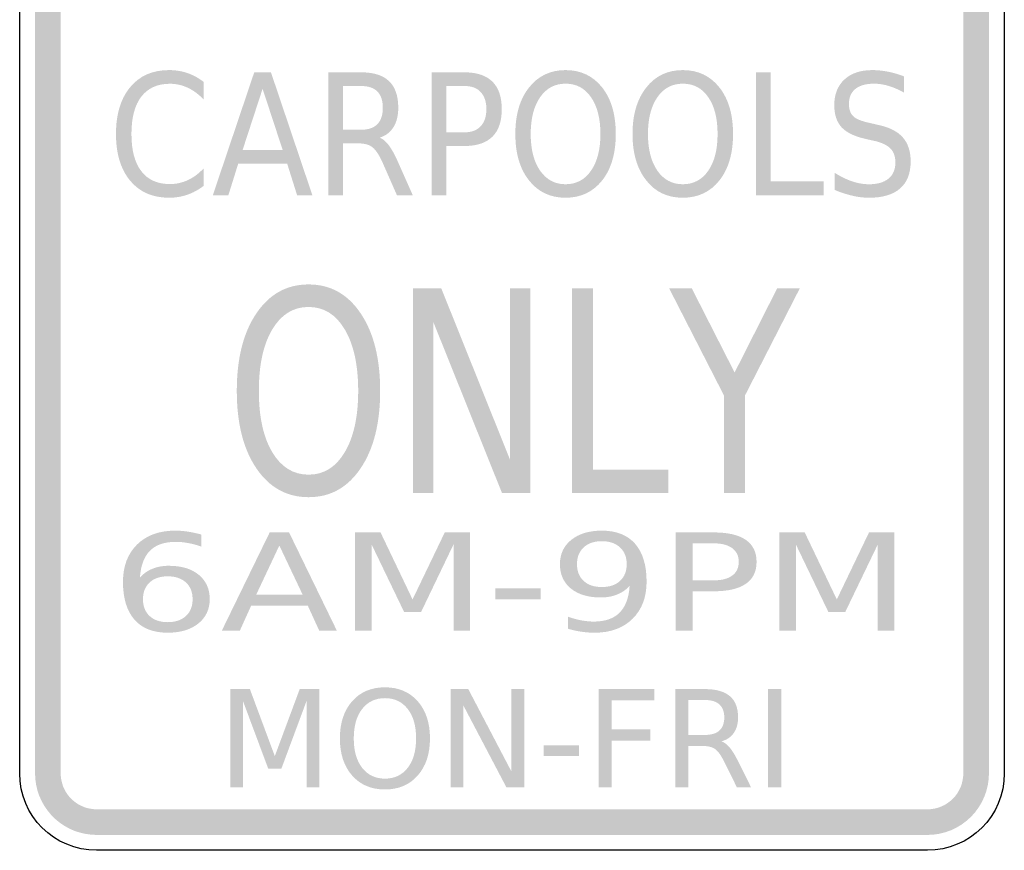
# Model space of a CAD drawing. Header units: inches. Extents: x -0.5 to 0.5, y -0.9 to 0.9.
# Tile 1 of 2: x -0.5 to 0.5, y -0.9 to -0.06. Entities that reach past the tile are written whole.
import ezdxf

# ---------------------------------------------------------------- set-up
doc = ezdxf.new("R2010")
doc.units = ezdxf.units.IN
doc.header["$MEASUREMENT"] = 0

msp = doc.modelspace()

# ---------------------------------------------------------------- hatches: boundary and pattern name
for points in [[(-0.4583, -0.8255), (-0.4583, 0.8255), (-0.4844, 0.8255), (-0.4844, -0.8255), (-0.4583, -0.8255)], [(0.4583, 0.8255), (0.4583, -0.8255), (0.4844, -0.8255), (0.4844, 0.8255), (0.4583, 0.8255)], [(0.2479, -0.1131), (0.2628, -0.1131), (0.2628, -0.2239), (0.3165, -0.2239), (0.3165, -0.2381), (0.2479, -0.2381), (0.2479, -0.1131)], [(-0.1006, -0.3324), (-0.0719, -0.3324), (-0.002, -0.5067), (-0.002, -0.3324), (0.0186, -0.3324), (0.0186, -0.5407), (-0.0101, -0.5407), (-0.08, -0.3665), (-0.08, -0.5407), (-0.1006, -0.5407), (-0.1006, -0.3324)], [(0.0609, -0.3324), (0.0822, -0.3324), (0.0822, -0.517), (0.1588, -0.517), (0.1588, -0.5407), (0.0609, -0.5407), (0.0609, -0.3324)], [(0.1595, -0.3324), (0.1825, -0.3324), (0.2261, -0.4181), (0.2694, -0.3324), (0.2924, -0.3324), (0.2366, -0.4415), (0.2366, -0.5407), (0.2153, -0.5407), (0.2153, -0.4415), (0.1595, -0.3324)], [(-0.1593, -0.5806), (-0.1335, -0.5806), (-0.101, -0.6487), (-0.0683, -0.5806), (-0.0426, -0.5806), (-0.0426, -0.6806), (-0.0594, -0.6806), (-0.0594, -0.5928), (-0.0923, -0.6614), (-0.1096, -0.6614), (-0.1426, -0.5928), (-0.1426, -0.6806), (-0.1593, -0.6806), (-0.1593, -0.5806)], [(0.2716, -0.5806), (0.2973, -0.5806), (0.3299, -0.6487), (0.3626, -0.5806), (0.3883, -0.5806), (0.3883, -0.6806), (0.3715, -0.6806), (0.3715, -0.5928), (0.3385, -0.6614), (0.3213, -0.6614), (0.2883, -0.5928), (0.2883, -0.6806), (0.2716, -0.6806), (0.2716, -0.5806)], [(-0.0169, -0.6375), (0.0291, -0.6375), (0.0291, -0.6485), (-0.0169, -0.6485), (-0.0169, -0.6375)], [(-0.2861, -0.7398), (-0.2662, -0.7398), (-0.2409, -0.8079), (-0.2156, -0.7398), (-0.1957, -0.7398), (-0.1957, -0.8398), (-0.2087, -0.8398), (-0.2087, -0.752), (-0.2342, -0.8206), (-0.2476, -0.8206), (-0.2732, -0.752), (-0.2732, -0.8398), (-0.2861, -0.8398), (-0.2861, -0.7398)], [(-0.0624, -0.7398), (-0.0444, -0.7398), (-0.0006, -0.8235), (-0.0006, -0.7398), (0.0124, -0.7398), (0.0124, -0.8398), (-0.0056, -0.8398), (-0.0495, -0.7562), (-0.0495, -0.8398), (-0.0624, -0.8398), (-0.0624, -0.7398)], [(0.0879, -0.7398), (0.1447, -0.7398), (0.1447, -0.7512), (0.1013, -0.7512), (0.1013, -0.7807), (0.1405, -0.7807), (0.1405, -0.7921), (0.1013, -0.7921), (0.1013, -0.8398), (0.0879, -0.8398), (0.0879, -0.7398)], [(0.26, -0.7398), (0.2734, -0.7398), (0.2734, -0.8398), (0.26, -0.8398), (0.26, -0.7398)], [(0.0322, -0.7968), (0.0679, -0.7968), (0.0679, -0.8077), (0.0322, -0.8077), (0.0322, -0.7968)], [(-0.4844, -0.8255), (-0.4841, -0.8313), (-0.4833, -0.837), (-0.482, -0.8426), (-0.4802, -0.8481), (-0.4778, -0.8534), (-0.475, -0.8584), (-0.4717, -0.8632), (-0.4681, -0.8676), (-0.464, -0.8717), (-0.4595, -0.8754), (-0.4548, -0.8786), (-0.4497, -0.8815), (-0.4445, -0.8838), (-0.439, -0.8856), (-0.4334, -0.8869), (-0.4276, -0.8877), (-0.4219, -0.888), (-0.4219, -0.862), (-0.4252, -0.8618), (-0.4286, -0.8613), (-0.4319, -0.8606), (-0.435, -0.8595), (-0.4381, -0.8581), (-0.4411, -0.8565), (-0.4438, -0.8546), (-0.4464, -0.8525), (-0.4488, -0.8501), (-0.451, -0.8475), (-0.4529, -0.8447), (-0.4545, -0.8418), (-0.4559, -0.8387), (-0.4569, -0.8355), (-0.4577, -0.8322), (-0.4582, -0.8289), (-0.4583, -0.8255), (-0.4844, -0.8255)], [(0.4219, -0.888), (0.428, -0.8877), (0.4341, -0.8868), (0.44, -0.8853), (0.4458, -0.8833), (0.4513, -0.8806), (0.4566, -0.8775), (0.4615, -0.8738), (0.4661, -0.8697), (0.4702, -0.8652), (0.4738, -0.8602), (0.477, -0.855), (0.4796, -0.8494), (0.4817, -0.8437), (0.4832, -0.8377), (0.4841, -0.8316), (0.4844, -0.8255), (0.4583, -0.8255), (0.4582, -0.8291), (0.4576, -0.8326), (0.4568, -0.8361), (0.4556, -0.8395), (0.454, -0.8427), (0.4522, -0.8458), (0.4501, -0.8486), (0.4477, -0.8513), (0.445, -0.8537), (0.4421, -0.8558), (0.4391, -0.8577), (0.4358, -0.8592), (0.4325, -0.8604), (0.429, -0.8613), (0.4255, -0.8618), (0.4219, -0.862), (0.4219, -0.888)], [(0.4219, -0.862), (-0.4219, -0.862), (-0.4219, -0.888), (0.4219, -0.888), (0.4219, -0.862)]]:
    msp.add_hatch(color=7).paths.add_polyline_path(points)
h = msp.add_hatch(color=7)
edge = h.paths.add_edge_path()
edge.add_line((-0.3133, -0.1227), (-0.3133, -0.1406))
edge.add_spline(control_points=[(-0.3133, -0.1406), (-0.3183, -0.1353), (-0.3237, -0.1313), (-0.3294, -0.1287), (-0.3351, -0.126), (-0.3411, -0.1247), (-0.3475, -0.1247), (-0.3601, -0.1247), (-0.3698, -0.1291), (-0.3765, -0.1378), (-0.3832, -0.1466), (-0.3865, -0.1592), (-0.3865, -0.1757), (-0.3865, -0.1922), (-0.3832, -0.2048), (-0.3765, -0.2135), (-0.3698, -0.2223), (-0.3601, -0.2266), (-0.3475, -0.2266), (-0.3411, -0.2266), (-0.3351, -0.2253), (-0.3294, -0.2227), (-0.3237, -0.2201), (-0.3183, -0.2161), (-0.3133, -0.2108)], knot_values=[0, 0, 0, 0, 1, 1, 1, 2, 2, 2, 3, 3, 3, 4, 4, 4, 5, 5, 5, 6, 6, 6, 7, 7, 7, 8, 8, 8, 8], degree=3, periodic=0)
edge.add_line((-0.3133, -0.2108), (-0.3133, -0.2285))
edge.add_spline(control_points=[(-0.3133, -0.2285), (-0.3185, -0.2325), (-0.324, -0.2355), (-0.3299, -0.2375), (-0.3357, -0.2395), (-0.3419, -0.2405), (-0.3483, -0.2405), (-0.3651, -0.2405), (-0.3783, -0.2347), (-0.3878, -0.2232), (-0.3974, -0.2116), (-0.4022, -0.1958), (-0.4022, -0.1757), (-0.4022, -0.1556), (-0.3974, -0.1398), (-0.3878, -0.1282), (-0.3783, -0.1166), (-0.3651, -0.1108), (-0.3483, -0.1108), (-0.3418, -0.1108), (-0.3355, -0.1118), (-0.3297, -0.1138), (-0.3238, -0.1158), (-0.3184, -0.1188), (-0.3133, -0.1227)], knot_values=[0, 0, 0, 0, 1, 1, 1, 2, 2, 2, 3, 3, 3, 4, 4, 4, 5, 5, 5, 6, 6, 6, 7, 7, 7, 8, 8, 8, 8], degree=3, periodic=0)
h = msp.add_hatch(color=7)
h.paths.add_polyline_path([(-0.2618, -0.1131), (-0.2448, -0.1131), (-0.2027, -0.2381), (-0.2182, -0.2381), (-0.2283, -0.206), (-0.2781, -0.206), (-0.2881, -0.2381), (-0.3039, -0.2381), (-0.2618, -0.1131)])
h.paths.add_polyline_path([(-0.2533, -0.1298), (-0.2736, -0.192), (-0.2329, -0.192), (-0.2533, -0.1298)], flags=0)
h = msp.add_hatch(color=7)
edge = h.paths.add_edge_path()
edge.add_spline(control_points=[(-0.1344, -0.1795), (-0.1311, -0.1807), (-0.128, -0.1833), (-0.125, -0.1874), (-0.122, -0.1914), (-0.119, -0.1969), (-0.1159, -0.2039)], knot_values=[0, 0, 0, 0, 1, 1, 1, 2, 2, 2, 2], degree=3, periodic=0)
edge.add_line((-0.1159, -0.2039), (-0.1007, -0.2381))
edge.add_line((-0.1007, -0.2381), (-0.1168, -0.2381))
edge.add_line((-0.1168, -0.2381), (-0.1309, -0.206))
edge.add_spline(control_points=[(-0.1309, -0.206), (-0.1345, -0.1977), (-0.1381, -0.1921), (-0.1415, -0.1894), (-0.1449, -0.1866), (-0.1496, -0.1853), (-0.1555, -0.1853)], knot_values=[0, 0, 0, 0, 1, 1, 1, 2, 2, 2, 2], degree=3, periodic=0)
edge.add_line((-0.1555, -0.1853), (-0.1717, -0.1853))
edge.add_line((-0.1717, -0.1853), (-0.1717, -0.2381))
edge.add_line((-0.1717, -0.2381), (-0.1867, -0.2381))
edge.add_line((-0.1867, -0.2381), (-0.1867, -0.1131))
edge.add_line((-0.1867, -0.1131), (-0.153, -0.1131))
edge.add_spline(control_points=[(-0.153, -0.1131), (-0.1404, -0.1131), (-0.131, -0.1161), (-0.1248, -0.1221), (-0.1186, -0.128), (-0.1155, -0.137), (-0.1155, -0.1491), (-0.1155, -0.157), (-0.1171, -0.1635), (-0.1203, -0.1687), (-0.1235, -0.1739), (-0.1282, -0.1775), (-0.1344, -0.1795)], knot_values=[0, 0, 0, 0, 1, 1, 1, 2, 2, 2, 3, 3, 3, 4, 4, 4, 4], degree=3, periodic=0)
edge = h.paths.add_edge_path(flags=0)
edge.add_line((-0.1717, -0.127), (-0.1717, -0.1714))
edge.add_line((-0.1717, -0.1714), (-0.153, -0.1714))
edge.add_spline(control_points=[(-0.153, -0.1714), (-0.1458, -0.1714), (-0.1403, -0.1695), (-0.1367, -0.1657), (-0.133, -0.1619), (-0.1312, -0.1564), (-0.1312, -0.1491), (-0.1312, -0.1418), (-0.133, -0.1363), (-0.1367, -0.1326), (-0.1403, -0.1289), (-0.1458, -0.127), (-0.153, -0.127)], knot_values=[0, 0, 0, 0, 1, 1, 1, 2, 2, 2, 3, 3, 3, 4, 4, 4, 4], degree=3, periodic=0)
edge.add_line((-0.153, -0.127), (-0.1717, -0.127))
h = msp.add_hatch(color=7)
edge = h.paths.add_edge_path()
edge.add_line((-0.0816, -0.1131), (-0.0479, -0.1131))
edge.add_spline(control_points=[(-0.0479, -0.1131), (-0.0355, -0.1131), (-0.0262, -0.1163), (-0.0198, -0.1226), (-0.0135, -0.1289), (-0.0104, -0.1382), (-0.0104, -0.1504), (-0.0104, -0.1628), (-0.0135, -0.1721), (-0.0198, -0.1784), (-0.0262, -0.1847), (-0.0355, -0.1879), (-0.0479, -0.1879)], knot_values=[0, 0, 0, 0, 1, 1, 1, 2, 2, 2, 3, 3, 3, 4, 4, 4, 4], degree=3, periodic=0)
edge.add_line((-0.0479, -0.1879), (-0.0666, -0.1879))
edge.add_line((-0.0666, -0.1879), (-0.0666, -0.2381))
edge.add_line((-0.0666, -0.2381), (-0.0816, -0.2381))
edge.add_line((-0.0816, -0.2381), (-0.0816, -0.1131))
edge = h.paths.add_edge_path(flags=0)
edge.add_line((-0.0666, -0.127), (-0.0666, -0.174))
edge.add_line((-0.0666, -0.174), (-0.0479, -0.174))
edge.add_spline(control_points=[(-0.0479, -0.174), (-0.0409, -0.174), (-0.0356, -0.1719), (-0.0318, -0.1679), (-0.028, -0.1638), (-0.026, -0.158), (-0.026, -0.1504), (-0.026, -0.143), (-0.028, -0.1372), (-0.0318, -0.1331), (-0.0356, -0.129), (-0.0409, -0.127), (-0.0479, -0.127)], knot_values=[0, 0, 0, 0, 1, 1, 1, 2, 2, 2, 3, 3, 3, 4, 4, 4, 4], degree=3, periodic=0)
edge.add_line((-0.0479, -0.127), (-0.0666, -0.127))
h = msp.add_hatch(color=7)
edge = h.paths.add_edge_path()
edge.add_spline(control_points=[(0.0544, -0.1108), (0.0699, -0.1108), (0.0823, -0.1167), (0.0916, -0.1285), (0.1008, -0.1402), (0.1054, -0.156), (0.1054, -0.1757), (0.1054, -0.1954), (0.1008, -0.2112), (0.0916, -0.2229), (0.0823, -0.2346), (0.0699, -0.2405), (0.0544, -0.2405), (0.0389, -0.2405), (0.0266, -0.2347), (0.0173, -0.2229), (0.008, -0.2112), (0.0034, -0.1955), (0.0034, -0.1757), (0.0034, -0.156), (0.008, -0.1402), (0.0173, -0.1285), (0.0266, -0.1167), (0.0389, -0.1108), (0.0544, -0.1108)], knot_values=[0, 0, 0, 0, 1, 1, 1, 2, 2, 2, 3, 3, 3, 4, 4, 4, 5, 5, 5, 6, 6, 6, 7, 7, 7, 8, 8, 8, 8], degree=3, periodic=0)
edge = h.paths.add_edge_path(flags=0)
edge.add_spline(control_points=[(0.0544, -0.1246), (0.0436, -0.1246), (0.035, -0.1291), (0.0286, -0.1383), (0.0222, -0.1475), (0.019, -0.1599), (0.019, -0.1757), (0.019, -0.1915), (0.0222, -0.2039), (0.0286, -0.2131), (0.035, -0.2222), (0.0436, -0.2268), (0.0544, -0.2268), (0.0653, -0.2268), (0.0739, -0.2222), (0.0802, -0.2131), (0.0866, -0.2039), (0.0898, -0.1915), (0.0898, -0.1757), (0.0898, -0.1599), (0.0866, -0.1475), (0.0802, -0.1383), (0.0739, -0.1291), (0.0653, -0.1246), (0.0544, -0.1246)], knot_values=[0, 0, 0, 0, 1, 1, 1, 2, 2, 2, 3, 3, 3, 4, 4, 4, 5, 5, 5, 6, 6, 6, 7, 7, 7, 8, 8, 8, 8], degree=3, periodic=0)
h = msp.add_hatch(color=7)
edge = h.paths.add_edge_path()
edge.add_spline(control_points=[(0.1735, -0.1108), (0.189, -0.1108), (0.2014, -0.1167), (0.2107, -0.1285), (0.2199, -0.1402), (0.2245, -0.156), (0.2245, -0.1757), (0.2245, -0.1954), (0.2199, -0.2112), (0.2107, -0.2229), (0.2014, -0.2346), (0.189, -0.2405), (0.1735, -0.2405), (0.158, -0.2405), (0.1456, -0.2347), (0.1364, -0.2229), (0.1271, -0.2112), (0.1224, -0.1955), (0.1224, -0.1757), (0.1224, -0.156), (0.1271, -0.1402), (0.1364, -0.1285), (0.1456, -0.1167), (0.158, -0.1108), (0.1735, -0.1108)], knot_values=[0, 0, 0, 0, 1, 1, 1, 2, 2, 2, 3, 3, 3, 4, 4, 4, 5, 5, 5, 6, 6, 6, 7, 7, 7, 8, 8, 8, 8], degree=3, periodic=0)
edge = h.paths.add_edge_path(flags=0)
edge.add_spline(control_points=[(0.1735, -0.1246), (0.1627, -0.1246), (0.1541, -0.1291), (0.1477, -0.1383), (0.1413, -0.1475), (0.1381, -0.1599), (0.1381, -0.1757), (0.1381, -0.1915), (0.1413, -0.2039), (0.1477, -0.2131), (0.1541, -0.2222), (0.1627, -0.2268), (0.1735, -0.2268), (0.1844, -0.2268), (0.193, -0.2222), (0.1993, -0.2131), (0.2057, -0.2039), (0.2088, -0.1915), (0.2088, -0.1757), (0.2088, -0.1599), (0.2057, -0.1475), (0.1993, -0.1383), (0.193, -0.1291), (0.1844, -0.1246), (0.1735, -0.1246)], knot_values=[0, 0, 0, 0, 1, 1, 1, 2, 2, 2, 3, 3, 3, 4, 4, 4, 5, 5, 5, 6, 6, 6, 7, 7, 7, 8, 8, 8, 8], degree=3, periodic=0)
h = msp.add_hatch(color=7)
edge = h.paths.add_edge_path()
edge.add_line((0.3982, -0.1172), (0.3982, -0.1337))
edge.add_spline(control_points=[(0.3982, -0.1337), (0.3926, -0.1306), (0.3873, -0.1283), (0.3822, -0.1268), (0.3772, -0.1253), (0.3723, -0.1246), (0.3677, -0.1246), (0.3595, -0.1246), (0.3532, -0.1264), (0.3488, -0.1299), (0.3444, -0.1335), (0.3422, -0.1386), (0.3422, -0.1452), (0.3422, -0.1507), (0.3437, -0.1549), (0.3466, -0.1577), (0.3495, -0.1605), (0.3551, -0.1628), (0.3633, -0.1645)], knot_values=[0, 0, 0, 0, 1, 1, 1, 2, 2, 2, 3, 3, 3, 4, 4, 4, 5, 5, 5, 6, 6, 6, 6], degree=3, periodic=0)
edge.add_line((0.3633, -0.1645), (0.3723, -0.1666))
edge.add_spline(control_points=[(0.3723, -0.1666), (0.3835, -0.169), (0.3917, -0.1732), (0.397, -0.1793), (0.4022, -0.1853), (0.4049, -0.1934), (0.4049, -0.2036), (0.4049, -0.2157), (0.4013, -0.2249), (0.3942, -0.2311), (0.387, -0.2374), (0.3765, -0.2405), (0.3627, -0.2405), (0.3574, -0.2405), (0.3518, -0.2399), (0.346, -0.2385), (0.3401, -0.2372), (0.334, -0.2352), (0.3277, -0.2326)], knot_values=[0, 0, 0, 0, 1, 1, 1, 2, 2, 2, 3, 3, 3, 4, 4, 4, 5, 5, 5, 6, 6, 6, 6], degree=3, periodic=0)
edge.add_line((0.3277, -0.2326), (0.3277, -0.2152))
edge.add_spline(control_points=[(0.3277, -0.2152), (0.3338, -0.219), (0.3397, -0.2219), (0.3455, -0.2239), (0.3513, -0.2258), (0.357, -0.2268), (0.3627, -0.2268), (0.3712, -0.2268), (0.3777, -0.2249), (0.3824, -0.2211), (0.387, -0.2173), (0.3894, -0.2119), (0.3894, -0.2049), (0.3894, -0.1987), (0.3877, -0.1939), (0.3844, -0.1905), (0.381, -0.187), (0.3755, -0.1844), (0.3679, -0.1827)], knot_values=[0, 0, 0, 0, 1, 1, 1, 2, 2, 2, 3, 3, 3, 4, 4, 4, 5, 5, 5, 6, 6, 6, 6], degree=3, periodic=0)
edge.add_line((0.3679, -0.1827), (0.3589, -0.1807))
edge.add_spline(control_points=[(0.3589, -0.1807), (0.3477, -0.1782), (0.3397, -0.1742), (0.3347, -0.1689), (0.3298, -0.1635), (0.3273, -0.156), (0.3273, -0.1465), (0.3273, -0.1355), (0.3307, -0.1267), (0.3376, -0.1204), (0.3445, -0.114), (0.3539, -0.1108), (0.366, -0.1108), (0.3712, -0.1108), (0.3764, -0.1114), (0.3818, -0.1124), (0.3872, -0.1135), (0.3927, -0.1151), (0.3982, -0.1172)], knot_values=[0, 0, 0, 0, 1, 1, 1, 2, 2, 2, 3, 3, 3, 4, 4, 4, 5, 5, 5, 6, 6, 6, 6], degree=3, periodic=0)
h = msp.add_hatch(color=7)
edge = h.paths.add_edge_path()
edge.add_spline(control_points=[(-0.2066, -0.3286), (-0.1845, -0.3286), (-0.1669, -0.3384), (-0.1537, -0.358), (-0.1405, -0.3776), (-0.1339, -0.4038), (-0.1339, -0.4368), (-0.1339, -0.4696), (-0.1405, -0.4958), (-0.1537, -0.5154), (-0.1669, -0.535), (-0.1845, -0.5448), (-0.2066, -0.5448), (-0.2287, -0.5448), (-0.2464, -0.535), (-0.2596, -0.5155), (-0.2729, -0.4959), (-0.2795, -0.4697), (-0.2795, -0.4368), (-0.2795, -0.4038), (-0.2729, -0.3776), (-0.2596, -0.358), (-0.2464, -0.3384), (-0.2287, -0.3286), (-0.2066, -0.3286)], knot_values=[0, 0, 0, 0, 1, 1, 1, 2, 2, 2, 3, 3, 3, 4, 4, 4, 5, 5, 5, 6, 6, 6, 7, 7, 7, 8, 8, 8, 8], degree=3, periodic=0)
edge = h.paths.add_edge_path(flags=0)
edge.add_spline(control_points=[(-0.2066, -0.3515), (-0.2221, -0.3515), (-0.2344, -0.3591), (-0.2435, -0.3744), (-0.2526, -0.3897), (-0.2571, -0.4105), (-0.2571, -0.4368), (-0.2571, -0.463), (-0.2526, -0.4838), (-0.2435, -0.499), (-0.2344, -0.5143), (-0.2221, -0.5219), (-0.2066, -0.5219), (-0.1911, -0.5219), (-0.1789, -0.5143), (-0.1698, -0.499), (-0.1608, -0.4838), (-0.1562, -0.463), (-0.1562, -0.4368), (-0.1562, -0.4105), (-0.1608, -0.3897), (-0.1698, -0.3744), (-0.1789, -0.3591), (-0.1911, -0.3515), (-0.2066, -0.3515)], knot_values=[0, 0, 0, 0, 1, 1, 1, 2, 2, 2, 3, 3, 3, 4, 4, 4, 5, 5, 5, 6, 6, 6, 7, 7, 7, 8, 8, 8, 8], degree=3, periodic=0)
h = msp.add_hatch(color=7)
edge = h.paths.add_edge_path()
edge.add_line((-0.3154, -0.5828), (-0.3154, -0.5951))
edge.add_spline(control_points=[(-0.3154, -0.5951), (-0.3197, -0.5935), (-0.324, -0.5923), (-0.3285, -0.5915), (-0.3329, -0.5906), (-0.3373, -0.5902), (-0.3416, -0.5902), (-0.353, -0.5902), (-0.3617, -0.5932), (-0.3677, -0.5992), (-0.3737, -0.6053), (-0.3771, -0.6144), (-0.3779, -0.6266)], knot_values=[0, 0, 0, 0, 1, 1, 1, 2, 2, 2, 3, 3, 3, 4, 4, 4, 4], degree=3, periodic=0)
edge.add_spline(control_points=[(-0.3779, -0.6266), (-0.3746, -0.6227), (-0.3704, -0.6197), (-0.3653, -0.6176), (-0.3602, -0.6155), (-0.3547, -0.6145), (-0.3486, -0.6145), (-0.3357, -0.6145), (-0.3256, -0.6175), (-0.3182, -0.6236), (-0.3107, -0.6297), (-0.307, -0.638), (-0.307, -0.6485), (-0.307, -0.6588), (-0.3109, -0.667), (-0.3186, -0.6732), (-0.3264, -0.6794), (-0.3367, -0.6825), (-0.3496, -0.6825), (-0.3644, -0.6825), (-0.3757, -0.6781), (-0.3834, -0.6693), (-0.3912, -0.6604), (-0.3951, -0.6475), (-0.3951, -0.6307), (-0.3951, -0.6149), (-0.3903, -0.6023), (-0.3808, -0.5929), (-0.3712, -0.5835), (-0.3584, -0.5788), (-0.3422, -0.5788), (-0.3379, -0.5788), (-0.3336, -0.5791), (-0.3291, -0.5798), (-0.3247, -0.5805), (-0.3201, -0.5815), (-0.3154, -0.5828)], knot_values=[0, 0, 0, 0, 1, 1, 1, 2, 2, 2, 3, 3, 3, 4, 4, 4, 5, 5, 5, 6, 6, 6, 7, 7, 7, 8, 8, 8, 9, 9, 9, 10, 10, 10, 11, 11, 11, 12, 12, 12, 12], degree=3, periodic=0)
edge = h.paths.add_edge_path(flags=0)
edge.add_spline(control_points=[(-0.3496, -0.6252), (-0.3574, -0.6252), (-0.3635, -0.6273), (-0.368, -0.6314), (-0.3725, -0.6356), (-0.3748, -0.6413), (-0.3748, -0.6485), (-0.3748, -0.6557), (-0.3725, -0.6614), (-0.368, -0.6656), (-0.3635, -0.6697), (-0.3574, -0.6718), (-0.3496, -0.6718), (-0.3419, -0.6718), (-0.3357, -0.6697), (-0.3312, -0.6656), (-0.3266, -0.6614), (-0.3244, -0.6557), (-0.3244, -0.6485), (-0.3244, -0.6413), (-0.3266, -0.6356), (-0.3312, -0.6314), (-0.3357, -0.6273), (-0.3419, -0.6252), (-0.3496, -0.6252)], knot_values=[0, 0, 0, 0, 1, 1, 1, 2, 2, 2, 3, 3, 3, 4, 4, 4, 5, 5, 5, 6, 6, 6, 7, 7, 7, 8, 8, 8, 8], degree=3, periodic=0)
h = msp.add_hatch(color=7)
edge = h.paths.add_edge_path()
edge.add_line((0.0568, -0.6785), (0.0568, -0.6662))
edge.add_spline(control_points=[(0.0568, -0.6662), (0.0612, -0.6678), (0.0656, -0.669), (0.07, -0.6699), (0.0745, -0.6707), (0.0788, -0.6712), (0.0831, -0.6712), (0.0945, -0.6712), (0.1032, -0.6682), (0.1092, -0.6622), (0.1153, -0.6561), (0.1187, -0.647), (0.1195, -0.6348)], knot_values=[0, 0, 0, 0, 1, 1, 1, 2, 2, 2, 3, 3, 3, 4, 4, 4, 4], degree=3, periodic=0)
edge.add_spline(control_points=[(0.1195, -0.6348), (0.1162, -0.6386), (0.112, -0.6416), (0.107, -0.6436), (0.1019, -0.6457), (0.0963, -0.6467), (0.0902, -0.6467), (0.0774, -0.6467), (0.0673, -0.6437), (0.0598, -0.6376), (0.0524, -0.6316), (0.0487, -0.6233), (0.0487, -0.6128), (0.0487, -0.6026), (0.0525, -0.5943), (0.0603, -0.5881), (0.068, -0.5819), (0.0784, -0.5788), (0.0912, -0.5788), (0.1059, -0.5788), (0.1172, -0.5832), (0.125, -0.5921), (0.1328, -0.601), (0.1367, -0.6138), (0.1367, -0.6307), (0.1367, -0.6465), (0.1319, -0.659), (0.1224, -0.6684), (0.1129, -0.6778), (0.1, -0.6825), (0.0839, -0.6825), (0.0795, -0.6825), (0.0751, -0.6822), (0.0707, -0.6815), (0.0663, -0.6809), (0.0616, -0.6799), (0.0568, -0.6785)], knot_values=[0, 0, 0, 0, 1, 1, 1, 2, 2, 2, 3, 3, 3, 4, 4, 4, 5, 5, 5, 6, 6, 6, 7, 7, 7, 8, 8, 8, 9, 9, 9, 10, 10, 10, 11, 11, 11, 12, 12, 12, 12], degree=3, periodic=0)
edge = h.paths.add_edge_path(flags=0)
edge.add_spline(control_points=[(0.0912, -0.6361), (0.099, -0.6361), (0.1051, -0.6341), (0.1097, -0.6299), (0.1142, -0.6258), (0.1165, -0.6201), (0.1165, -0.6128), (0.1165, -0.6056), (0.1142, -0.6), (0.1097, -0.5958), (0.1051, -0.5916), (0.099, -0.5895), (0.0912, -0.5895), (0.0835, -0.5895), (0.0774, -0.5916), (0.0728, -0.5958), (0.0683, -0.6), (0.066, -0.6056), (0.066, -0.6128), (0.066, -0.6201), (0.0683, -0.6258), (0.0728, -0.6299), (0.0774, -0.6341), (0.0835, -0.6361), (0.0912, -0.6361)], knot_values=[0, 0, 0, 0, 1, 1, 1, 2, 2, 2, 3, 3, 3, 4, 4, 4, 5, 5, 5, 6, 6, 6, 7, 7, 7, 8, 8, 8, 8], degree=3, periodic=0)
h = msp.add_hatch(color=7)
h.paths.add_polyline_path([(-0.2461, -0.5806), (-0.2264, -0.5806), (-0.1778, -0.6806), (-0.1957, -0.6806), (-0.2074, -0.655), (-0.2649, -0.655), (-0.2765, -0.6806), (-0.2948, -0.6806), (-0.2461, -0.5806)])
h.paths.add_polyline_path([(-0.2363, -0.5939), (-0.2597, -0.6437), (-0.2127, -0.6437), (-0.2363, -0.5939)], flags=0)
h = msp.add_hatch(color=7)
edge = h.paths.add_edge_path()
edge.add_line((0.1661, -0.5806), (0.205, -0.5806))
edge.add_spline(control_points=[(0.205, -0.5806), (0.2193, -0.5806), (0.2302, -0.5831), (0.2375, -0.5882), (0.2448, -0.5933), (0.2484, -0.6007), (0.2484, -0.6105), (0.2484, -0.6203), (0.2448, -0.6278), (0.2375, -0.6328), (0.2302, -0.6379), (0.2193, -0.6404), (0.205, -0.6404)], knot_values=[0, 0, 0, 0, 1, 1, 1, 2, 2, 2, 3, 3, 3, 4, 4, 4, 4], degree=3, periodic=0)
edge.add_line((0.205, -0.6404), (0.1834, -0.6404))
edge.add_line((0.1834, -0.6404), (0.1834, -0.6806))
edge.add_line((0.1834, -0.6806), (0.1661, -0.6806))
edge.add_line((0.1661, -0.6806), (0.1661, -0.5806))
edge = h.paths.add_edge_path(flags=0)
edge.add_line((0.1834, -0.5917), (0.1834, -0.6293))
edge.add_line((0.1834, -0.6293), (0.205, -0.6293))
edge.add_spline(control_points=[(0.205, -0.6293), (0.2131, -0.6293), (0.2193, -0.6277), (0.2237, -0.6244), (0.2281, -0.6212), (0.2303, -0.6165), (0.2303, -0.6105), (0.2303, -0.6045), (0.2281, -0.5999), (0.2237, -0.5966), (0.2193, -0.5934), (0.2131, -0.5917), (0.205, -0.5917)], knot_values=[0, 0, 0, 0, 1, 1, 1, 2, 2, 2, 3, 3, 3, 4, 4, 4, 4], degree=3, periodic=0)
edge.add_line((0.205, -0.5917), (0.1834, -0.5917))
h = msp.add_hatch(color=7)
edge = h.paths.add_edge_path()
edge.add_spline(control_points=[(-0.129, -0.738), (-0.1152, -0.738), (-0.1041, -0.7427), (-0.0958, -0.7521), (-0.0875, -0.7615), (-0.0833, -0.7741), (-0.0833, -0.7899), (-0.0833, -0.8057), (-0.0875, -0.8183), (-0.0958, -0.8277), (-0.1041, -0.8371), (-0.1152, -0.8418), (-0.129, -0.8418), (-0.1429, -0.8418), (-0.154, -0.8371), (-0.1623, -0.8277), (-0.1706, -0.8183), (-0.1748, -0.8057), (-0.1748, -0.7899), (-0.1748, -0.7741), (-0.1706, -0.7615), (-0.1623, -0.7521), (-0.154, -0.7427), (-0.1429, -0.738), (-0.129, -0.738)], knot_values=[0, 0, 0, 0, 1, 1, 1, 2, 2, 2, 3, 3, 3, 4, 4, 4, 5, 5, 5, 6, 6, 6, 7, 7, 7, 8, 8, 8, 8], degree=3, periodic=0)
edge = h.paths.add_edge_path(flags=0)
edge.add_spline(control_points=[(-0.129, -0.749), (-0.1387, -0.749), (-0.1465, -0.7527), (-0.1522, -0.76), (-0.1579, -0.7673), (-0.1607, -0.7773), (-0.1607, -0.7899), (-0.1607, -0.8025), (-0.1579, -0.8125), (-0.1522, -0.8198), (-0.1465, -0.8271), (-0.1387, -0.8308), (-0.129, -0.8308), (-0.1193, -0.8308), (-0.1116, -0.8271), (-0.1059, -0.8198), (-0.1002, -0.8125), (-0.0974, -0.8025), (-0.0974, -0.7899), (-0.0974, -0.7773), (-0.1002, -0.7673), (-0.1059, -0.76), (-0.1116, -0.7527), (-0.1193, -0.749), (-0.129, -0.749)], knot_values=[0, 0, 0, 0, 1, 1, 1, 2, 2, 2, 3, 3, 3, 4, 4, 4, 5, 5, 5, 6, 6, 6, 7, 7, 7, 8, 8, 8, 8], degree=3, periodic=0)
h = msp.add_hatch(color=7)
edge = h.paths.add_edge_path()
edge.add_spline(control_points=[(0.2127, -0.7929), (0.2156, -0.7939), (0.2184, -0.796), (0.2211, -0.7992), (0.2238, -0.8025), (0.2265, -0.8069), (0.2293, -0.8125)], knot_values=[0, 0, 0, 0, 1, 1, 1, 2, 2, 2, 2], degree=3, periodic=0)
edge.add_line((0.2293, -0.8125), (0.2429, -0.8398))
edge.add_line((0.2429, -0.8398), (0.2285, -0.8398))
edge.add_line((0.2285, -0.8398), (0.2158, -0.8142))
edge.add_spline(control_points=[(0.2158, -0.8142), (0.2126, -0.8075), (0.2094, -0.803), (0.2064, -0.8008), (0.2033, -0.7987), (0.1991, -0.7976), (0.1938, -0.7976)], knot_values=[0, 0, 0, 0, 1, 1, 1, 2, 2, 2, 2], degree=3, periodic=0)
edge.add_line((0.1938, -0.7976), (0.1792, -0.7976))
edge.add_line((0.1792, -0.7976), (0.1792, -0.8398))
edge.add_line((0.1792, -0.8398), (0.1658, -0.8398))
edge.add_line((0.1658, -0.8398), (0.1658, -0.7398))
edge.add_line((0.1658, -0.7398), (0.196, -0.7398))
edge.add_spline(control_points=[(0.196, -0.7398), (0.2073, -0.7398), (0.2158, -0.7422), (0.2213, -0.747), (0.2269, -0.7518), (0.2296, -0.759), (0.2296, -0.7686), (0.2296, -0.7749), (0.2282, -0.7801), (0.2253, -0.7843), (0.2225, -0.7885), (0.2183, -0.7913), (0.2127, -0.7929)], knot_values=[0, 0, 0, 0, 1, 1, 1, 2, 2, 2, 3, 3, 3, 4, 4, 4, 4], degree=3, periodic=0)
edge = h.paths.add_edge_path(flags=0)
edge.add_line((0.1792, -0.7509), (0.1792, -0.7864))
edge.add_line((0.1792, -0.7864), (0.196, -0.7864))
edge.add_spline(control_points=[(0.196, -0.7864), (0.2025, -0.7864), (0.2074, -0.7849), (0.2107, -0.7819), (0.2139, -0.7789), (0.2156, -0.7745), (0.2156, -0.7686), (0.2156, -0.7628), (0.2139, -0.7584), (0.2107, -0.7554), (0.2074, -0.7524), (0.2025, -0.7509), (0.196, -0.7509)], knot_values=[0, 0, 0, 0, 1, 1, 1, 2, 2, 2, 3, 3, 3, 4, 4, 4, 4], degree=3, periodic=0)
edge.add_line((0.196, -0.7509), (0.1792, -0.7509))

# ---------------------------------------------------------------- linework, layer by layer
at = {"color": 7}
for points in [[(-0.5, -0.8255), (-0.5, 0.8255)], [(0.5, 0.8255), (0.5, -0.8255)], [(0.4219, -0.9036), (-0.4219, -0.9036)]]:
    msp.add_lwpolyline(points, dxfattribs=at)
for points in [[(-0.4219, -0.9036), (-0.465, -0.9036), (-0.5, -0.8687), (-0.5, -0.8255)], [(0.5, -0.8255), (0.5, -0.8687), (0.465, -0.9036), (0.4219, -0.9036)]]:
    msp.add_open_spline(points, degree=3, dxfattribs=at)

doc.saveas('drawing.dxf')
